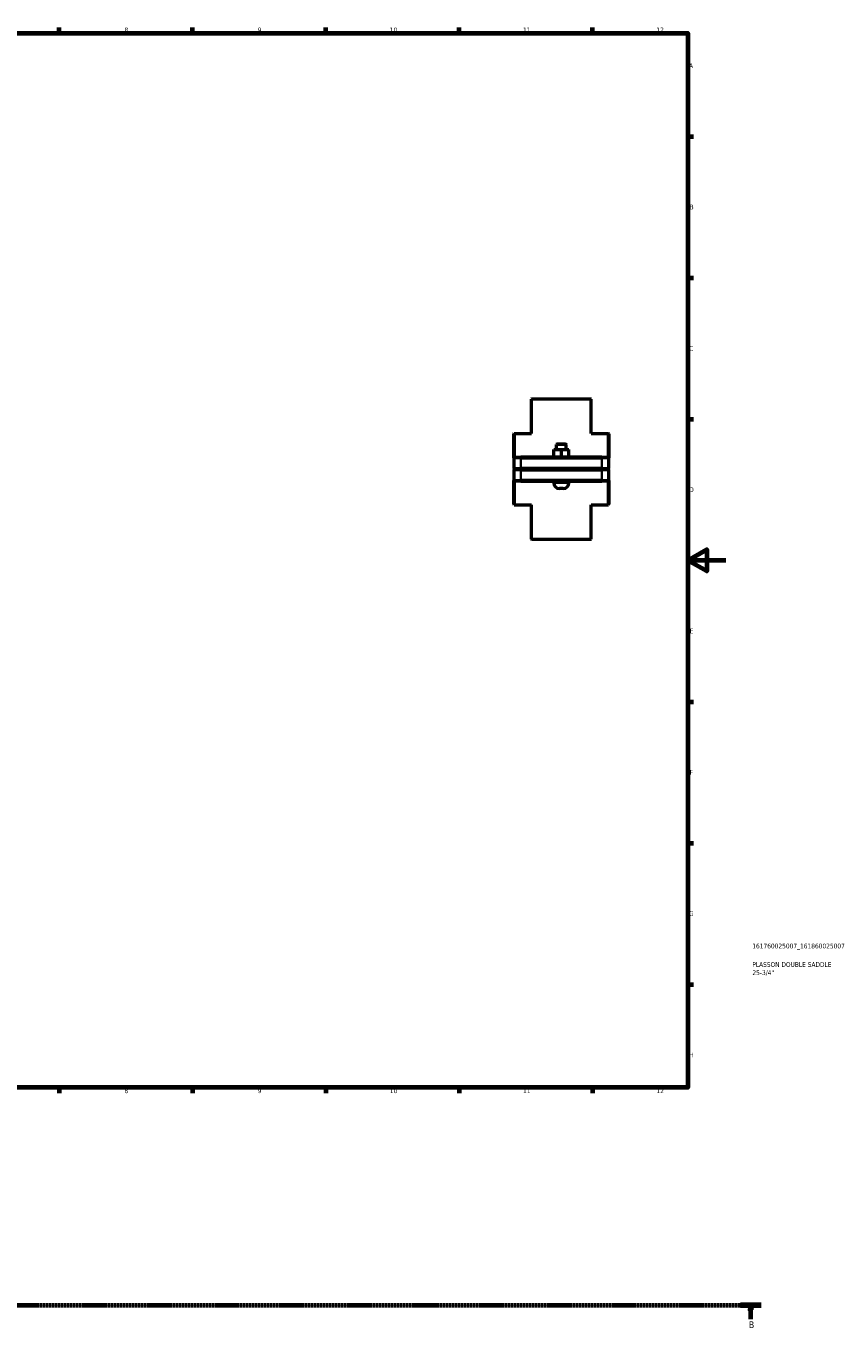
# Model space of a CAD drawing. Header units: millimetres. Extents: x 0 to 902, y -119 to 1184.
# Tile 3 of 4: x 473 to 902, y -105 to 578. Entities that reach past the tile are written whole.
import ezdxf

# ---------------------------------------------------------------- set-up
doc = ezdxf.new("R2010")
doc.units = ezdxf.units.MM
doc.linetypes.add('CHAIN', pattern=[0.7087, 0.4724, -0.0591, 0.1181, -0.0591])
for name, color, linetype, lineweight in [('Border (ISO)', 7, 'Continuous', 70), ('Section Line (ISO)', 7, 'CHAIN', 70), ('Title (ISO)', 7, 'Continuous', 50), ('Visible (ISO)', 7, 'Continuous', 50), ('Visible Narrow (ISO)', 7, 'Continuous', 35)]:
    doc.layers.add(name, color=color, linetype=linetype, lineweight=lineweight)
doc.styles.add('Label Text (ISO)', font='tahoma.ttf')
doc.styles.add('Note Text (ISO)', font='tahoma.ttf')

# ---------------------------------------------------------------- blocks, each defined once
blk = doc.blocks.new('Borders Default Border')
at = {"layer": 'Border (ISO)'}
for p, q in [((490.58, 574), (490.58, 576.9)), ((560.67, 574), (560.67, 576.9)), ((630.75, 574), (630.75, 576.9)), ((700.83, 574), (700.83, 576.9)), ((770.92, 574), (770.92, 576.9)), ((821, 519.75), (823.9, 519.75)), ((821, 445.5), (823.9, 445.5)), ((821, 371.25), (823.9, 371.25)), ((821, 222.75), (823.9, 222.75)), ((821, 148.5), (823.9, 148.5)), ((821, 74.25), (823.9, 74.25)), ((490.58, 20), (490.58, 17.1)), ((560.67, 20), (560.67, 17.1)), ((630.75, 20), (630.75, 17.1)), ((700.83, 20), (700.83, 17.1)), ((770.92, 20), (770.92, 17.1))]:
    blk.add_line(p, q, dxfattribs=at)
at = {"layer": 'Border (ISO)', "flags": 128}
for points in [[(20, 20), (20, 574), (821, 574), (821, 20), (20, 20)], [(841, 297), (821, 297), (831, 302.77), (831, 291.23), (821, 297)]]:
    blk.add_lwpolyline(points, dxfattribs=at)
at = {"layer": 'Border (ISO)', "color": 232, "true_color": 0xca0064, "char_height": 2.5, "attachment_point": 7, "style": 'Note Text (ISO)'}
for s, insert in [('8', (524.81, 574.34)), ('9', (594.88, 574.35)), ('10', (664.29, 574.35)), ('11', (734.37, 574.4)), ('12', (804.46, 574.4)), ('A', (821.59, 555.62)), ('B', (821.89, 481.38)), ('C', (821.73, 407.08)), ('D', (821.73, 332.88)), ('E', (821.94, 258.63)), ('F', (822, 184.38)), ('G', (821.61, 110.08)), ('H', (821.74, 35.88)), ('8', (524.81, 17.04)), ('9', (594.88, 17.05)), ('10', (664.29, 17.05)), ('11', (734.37, 17.1)), ('12', (804.46, 17.1))]:
    blk.add_mtext(s, dxfattribs=dict(at, insert=insert))
blk = doc.blocks.new('Title Blocks ISO')
at = {"layer": 'Title (ISO)', "color": 232, "true_color": 0xca0064, "style": 'Note Text (ISO)'}
for tag, p in [('PART_NUMBER_001', (33.84, 73.13)), ('DESCRIPTION_001', (33.84, 63.4)), ('DESCRIPTION_002', (33.91, 59.12))]:
    blk.add_attdef(tag, p, '', height=2.5, dxfattribs=at)
blk = doc.blocks.new('2dTransSection0')
at = {"layer": 'Section Line (ISO)', "linetype": 'CHAIN'}
blk.add_line((254.38, -94.34), (859.56, -94.34), dxfattribs=at)
at = {"layer": 'Section Line (ISO)', "linetype": 'Continuous', "lineweight": 140}
blk.add_line((848.66, -94.34), (859.56, -94.34), dxfattribs=at)
at = {"layer": 'Section Line (ISO)', "linetype": 'Continuous'}
for p, q in [((854.11, -94.34), (853.61, -96.84)), ((854.11, -96.84), (854.11, -94.34)), ((854.61, -96.84), (854.11, -94.34)), ((853.61, -96.84), (854.61, -96.84)), ((854.11, -101.74), (854.11, -96.84))]:
    blk.add_line(p, q, dxfattribs=at)
at = {"layer": 'Section Line (ISO)', "linetype": 'Continuous', "flags": 128}
blk.add_lwpolyline([(854.61, -96.84), (854.11, -94.34), (853.61, -96.84), (854.61, -96.84)], dxfattribs=at)
at = {"layer": 'Section Line (ISO)'}
blk.add_solid([(854.61, -96.84), (854.11, -94.34), (853.61, -96.84), (854.61, -96.84)], dxfattribs=at)
at = {"layer": 'Section Line (ISO)', "insert": (853.04, -106.34), "char_height": 3.5, "attachment_point": 7, "style": 'Label Text (ISO)'}
blk.add_mtext('B', dxfattribs=at)

msp = doc.modelspace()

# ---------------------------------------------------------------- linework, layer by layer
at = {"layer": 'Visible (ISO)'}
for p, q in [((739.038, 381.927), (738.788, 381.677)), ((770.14, 381.677), (738.788, 381.677)), ((738.788, 363.677), (738.788, 381.677)), ((739.038, 381.927), (769.89, 381.927)), ((769.89, 381.927), (770.14, 381.677)), ((770.14, 363.677), (770.14, 381.677)), ((729.464, 363.427), (729.714, 363.677)), ((729.464, 350.927), (729.464, 363.427)), ((729.714, 363.677), (729.714, 351.177)), ((729.714, 363.677), (738.788, 363.677)), ((770.14, 363.677), (779.214, 363.677)), ((779.214, 351.177), (779.214, 363.677)), ((779.464, 363.427), (779.214, 363.677)), ((779.464, 363.427), (779.464, 350.927)), ((750.451, 355.177), (750.476, 355.177)), ((750.451, 351.177), (750.451, 355.177)), ((750.476, 355.177), (754.488, 355.177)), ((750.476, 351.177), (750.476, 355.177)), ((752.214, 358.177), (751.964, 357.927)), ((756.964, 357.927), (751.964, 357.927)), ((751.964, 355.177), (751.964, 357.927)), ((752.214, 358.177), (756.714, 358.177)), ((754.488, 355.177), (758.476, 355.177)), ((754.488, 351.177), (754.488, 355.177)), ((756.714, 358.177), (756.964, 357.927)), ((756.964, 355.177), (756.964, 357.927)), ((758.476, 351.177), (758.476, 355.177)), ((729.714, 351.177), (729.464, 350.927)), ((733.214, 350.927), (729.464, 350.927)), ((729.464, 350.927), (729.464, 345.227)), ((729.714, 351.177), (733.214, 351.177)), ((775.714, 351.177), (733.214, 351.177)), ((733.214, 350.927), (775.714, 350.927)), ((775.714, 351.177), (779.214, 351.177)), ((779.464, 350.927), (775.714, 350.927)), ((779.214, 351.177), (779.464, 350.927)), ((779.464, 345.227), (779.464, 350.927)), ((729.714, 344.977), (729.464, 345.227)), ((729.464, 345.227), (733.214, 345.227)), ((729.714, 344.877), (729.464, 344.627)), ((733.214, 344.627), (729.464, 344.627)), ((729.464, 344.627), (729.464, 338.927)), ((733.214, 344.977), (729.714, 344.977)), ((729.714, 344.877), (733.214, 344.877)), ((775.714, 345.227), (733.214, 345.227)), ((733.214, 344.977), (775.714, 344.977)), ((775.714, 344.877), (733.214, 344.877)), ((733.214, 344.627), (775.714, 344.627)), ((750.464, 344.877), (750.464, 344.977)), ((758.464, 344.877), (758.464, 344.977)), ((775.714, 345.227), (779.464, 345.227)), ((779.214, 344.977), (775.714, 344.977)), ((775.714, 344.877), (779.214, 344.877)), ((779.464, 344.627), (775.714, 344.627)), ((779.214, 344.977), (779.464, 345.227)), ((779.214, 344.877), (779.464, 344.627)), ((779.464, 338.927), (779.464, 344.627)), ((729.464, 326.427), (729.464, 338.927)), ((729.464, 338.927), (733.214, 338.927)), ((729.714, 338.677), (729.464, 338.927)), ((729.714, 338.677), (729.714, 326.177)), ((733.214, 338.677), (729.714, 338.677)), ((775.714, 338.927), (733.214, 338.927)), ((733.214, 338.677), (775.714, 338.677)), ((750.464, 337.677), (750.464, 338.677)), ((755.464, 334.677), (753.464, 334.677)), ((758.464, 337.677), (758.464, 338.677)), ((775.714, 338.927), (779.464, 338.927)), ((779.214, 338.677), (775.714, 338.677)), ((779.214, 338.677), (779.464, 338.927)), ((779.214, 326.177), (779.214, 338.677)), ((779.464, 338.927), (779.464, 326.427)), ((729.464, 326.427), (729.714, 326.177)), ((729.714, 326.177), (738.788, 326.177)), ((738.788, 308.177), (738.788, 326.177)), ((770.14, 326.177), (779.214, 326.177)), ((770.14, 308.177), (770.14, 326.177)), ((779.464, 326.427), (779.214, 326.177)), ((738.788, 308.177), (770.14, 308.177)), ((739.038, 307.927), (738.788, 308.177)), ((769.89, 307.927), (739.038, 307.927)), ((769.89, 307.927), (770.14, 308.177))]:
    msp.add_line(p, q, dxfattribs=at)
for centre, start, end in [((753.464, 337.677), 180, 270), ((755.464, 337.677), 270, 0)]:
    msp.add_arc(centre, 3, start, end, dxfattribs=at)
for points in [[(746.496, 344.977), (746.496, 344.961), (746.496, 344.944), (746.496, 344.927)], [(746.496, 344.927), (746.496, 344.911), (746.496, 344.894), (746.496, 344.877)], [(762.432, 344.927), (762.432, 344.944), (762.432, 344.961), (762.432, 344.977)], [(762.432, 344.877), (762.432, 344.894), (762.432, 344.911), (762.432, 344.927)]]:
    msp.add_open_spline(points, degree=3, dxfattribs=at)
at = {"layer": 'Visible Narrow (ISO)'}
for p, q in [((733.214, 351.165), (733.214, 350.94)), ((733.214, 345.512), (733.214, 350.642)), ((775.714, 351.165), (775.714, 350.94)), ((775.714, 350.642), (775.714, 345.512)), ((733.214, 344.99), (733.214, 345.215)), ((733.214, 344.865), (733.214, 344.64)), ((733.214, 339.212), (733.214, 344.342)), ((775.714, 344.99), (775.714, 345.215)), ((775.714, 344.865), (775.714, 344.64)), ((775.714, 344.342), (775.714, 339.212)), ((733.214, 338.69), (733.214, 338.915)), ((750.513, 337.677), (758.415, 337.677)), ((775.714, 338.69), (775.714, 338.915))]:
    msp.add_line(p, q, dxfattribs=at)

# ---------------------------------------------------------------- block references
msp.add_blockref('Borders Default Border', (0, 0))
msp.add_blockref('Title Blocks ISO', (821, 20)).add_auto_attribs({'PART_NUMBER_001': '161760025007_161860025007', 'DESCRIPTION_001': 'PLASSON DOUBLE SADDLE', 'DESCRIPTION_002': '25-3/4"'})
at = {"layer": 'Section Line (ISO)'}
msp.add_blockref('2dTransSection0', (0, 0), dxfattribs=at)

doc.saveas('drawing.dxf')
